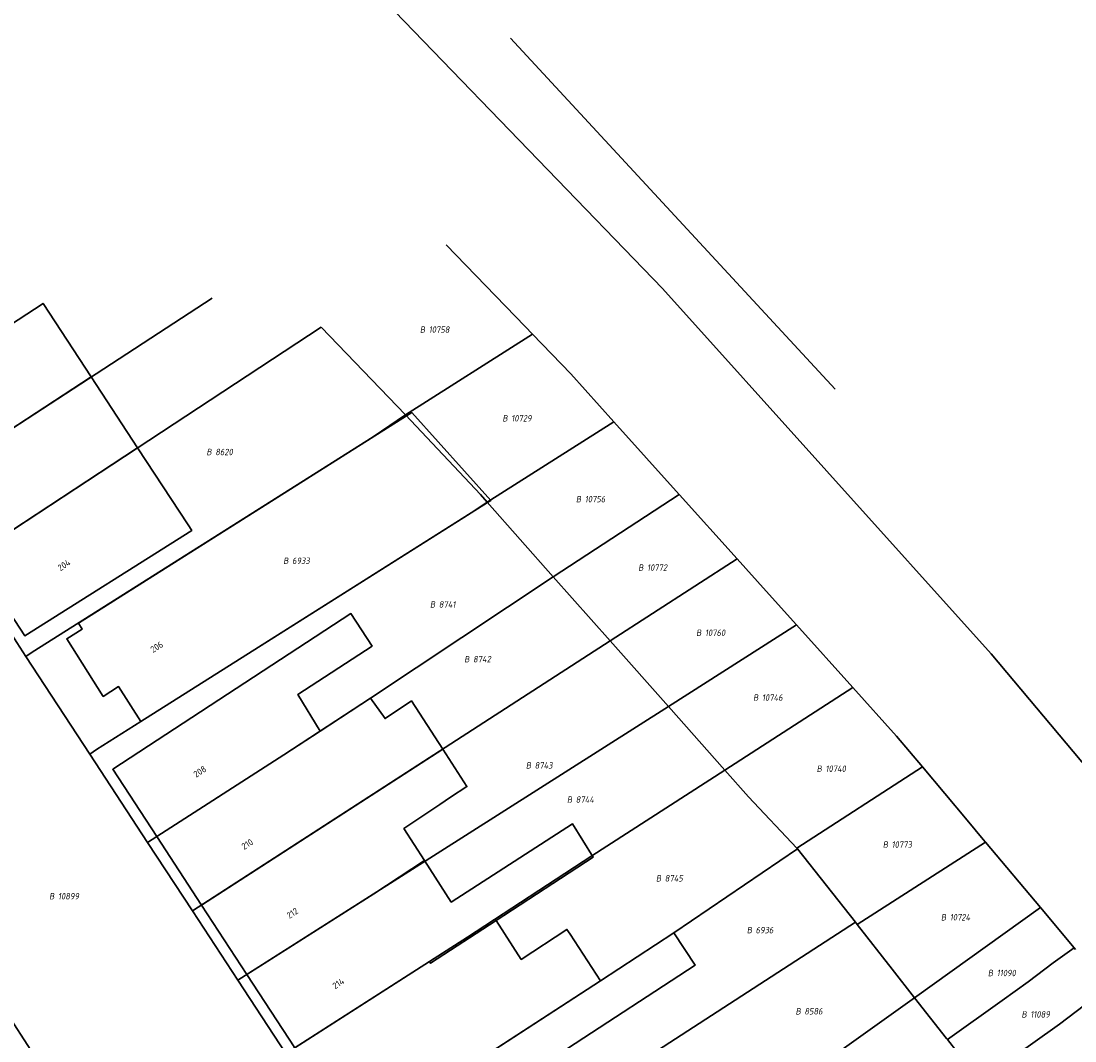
# Model space of a CAD drawing. Header units: metres. Extents: x 154989 to 155512, y 461341 to 461832.
# Tile 43 of 46: x 155293 to 155352, y 461737 to 461794. Entities that reach past the tile are written whole.
import ezdxf
from ezdxf.enums import TextEntityAlignment as Align
from ezdxf.lldxf.tags import DXFTag

# ---------------------------------------------------------------- set-up
doc = ezdxf.new("R2010")
doc.units = ezdxf.units.M
doc.layers.add('B-WE-KG-GRENS_PERCEEL-S', color=150, linetype='Continuous', lineweight=25, true_color=0x007fff, plot=False)
doc.layers.add('B-WE-OG-BEBOUWING-G', color=7, linetype='Continuous', lineweight=35)
doc.layers.add('B-WE-OG-BEBOUWING_HUISNUMMER-T18', color=10, linetype='Continuous', lineweight=18)
doc.layers.add('N-WE-KG-GRENS_KADASTRAAL-G', color=150, linetype='KG-KADASTRAAL-SO', lineweight=35, true_color=0x007fff)
doc.styles.add('NLCS-ISO', font='NLCS-ISO.ttf')
doc.styles.add('NLCS-ISO-M200-T18', font='NLCS-ISO.ttf', dxfattribs={"height": 0.36})
tags = doc.linetypes.add('KG-KADASTRAAL-SO', pattern='A,5.5,-2,["K",Standard,S=1.8,R=0,X=0,Y=-0.9],-2,5.5,-2,[5,NLCS.SHX,S=0.75,R=0,X=0,Y=0],-2', length=19).pattern_tags.tags
tags[6] = DXFTag(74, 10)

# ---------------------------------------------------------------- blocks, each defined once
blk = doc.blocks.new('SKG-PERCEELNUMMER-SO')
at = {"style": 'NLCS-ISO', "oblique": 10, "flags": 1}
for tag, p in [('GEMEENTECODE', (0, 2.55)), ('PERCEELGROOTTE', (0, -2.45))]:
    blk.add_attdef(tag, text='', height=1.8, dxfattribs=at).set_placement(p, align=Align.MIDDLE_CENTER)
at = {"style": 'NLCS-ISO', "oblique": 10}
blk.add_attdef('SECTIE', text='', height=1.8, dxfattribs=at).set_placement((-0.5, 0), align=Align.MIDDLE_RIGHT)
blk.add_attdef('PERCEELNUMMER', text='', height=1.8, dxfattribs=at).set_placement((0.5, 0), align=Align.MIDDLE_LEFT)

msp = doc.modelspace()

# ---------------------------------------------------------------- linework, layer by layer
at = {"layer": 'B-WE-OG-BEBOUWING-G', "flags": 128}
for points in [[(155287.588, 461767.991), (155296.83, 461774.012), (155294.143, 461778.114), (155284.904, 461772.083)], [(155296.83, 461774.012), (155287.588, 461767.991), (155290.204, 461764.001), (155299.42, 461770.056)], [(155299.594, 461754.769), (155318.95, 461766.999), (155319.142, 461767.12), (155314.72, 461772.02), (155314.431, 461771.838), (155296.116, 461760.271), (155296.33, 461759.933), (155295.468, 461759.389), (155297.497, 461756.177), (155298.36, 461756.722)], [(155302.243, 461765.746), (155299.42, 461770.056), (155290.204, 461764.001), (155293.119, 461759.557), (155302.441, 461765.444)], [(155300.492, 461748.346), (155307.58, 461752.915), (155309.616, 461754.238), (155308.361, 461756.278), (155312.509, 461758.987), (155311.33, 461760.796), (155298.033, 461752.11)], [(155309.616, 461754.238), (155307.58, 461752.915), (155300.492, 461748.346), (155302.987, 461744.525), (155316.451, 461753.227), (155314.705, 461755.92), (155313.238, 461754.931), (155312.43, 461756.067)], [(155305.518, 461740.652), (155312.607, 461745.159), (155315.432, 461747.015), (155314.285, 461748.796), (155316.297, 461750.141), (155316.893, 461750.541), (155317.804, 461751.14), (155316.451, 461753.227), (155302.987, 461744.525)], [(155315.432, 461747.015), (155312.607, 461745.159), (155305.518, 461740.652), (155308.196, 461736.551), (155315.712, 461741.371), (155315.774, 461741.276), (155319.437, 461743.666), (155324.852, 461747.199), (155323.69, 461749.064), (155316.933, 461744.687)], [(155325.256, 461740.296), (155323.559, 461742.895), (155323.382, 461743.166), (155320.834, 461741.493), (155319.437, 461743.666), (155315.774, 461741.276), (155315.712, 461741.371), (155308.196, 461736.551), (155311.49, 461731.509), (155313.959, 461733.114), (155314.032, 461733.002)], [(155325.256, 461740.296), (155314.032, 461733.002), (155314.731, 461731.926), (155314.272, 461731.627), (155315.49, 461729.772), (155315.941, 461730.066), (155316.413, 461729.34), (155324.617, 461734.698), (155323.425, 461736.522), (155330.54, 461741.169), (155329.359, 461742.976)]]:
    msp.add_lwpolyline(points, close=True, dxfattribs=at)
at = {"layer": 'N-WE-KG-GRENS_KADASTRAAL-G', "ltscale": 0.2, "flags": 128}
for points in [[(155276.236, 461831.996), (155300.963, 461807.693), (155328.727, 461778.948), (155347.074, 461758.544), (155366.351, 461735.587), (155380.394, 461718.05), (155389.603, 461706.206), (155404.448, 461686.066), (155420.189, 461663.536), (155454.938, 461608.621), (155492.7, 461541.411)], [(155338.357, 461773.333), (155320.235, 461792.926)], [(155316.648, 461781.377), (155321.049, 461776.821), (155321.456, 461776.4)], [(155303.575, 461778.406), (155287.179, 461767.725)], [(155309.67, 461776.792), (155289.76, 461763.709)], [(155309.67, 461776.792), (155314.377, 461771.896)], [(155314.377, 461771.896), (155321.456, 461776.4)], [(155321.456, 461776.4), (155323.605, 461774.175), (155326.009, 461771.501)], [(155314.377, 461771.896), (155312.57, 461770.662), (155293.537, 461758.643)], [(155318.554, 461767.445), (155314.377, 461771.896)], [(155318.933, 461767.018), (155326.009, 461771.501)], [(155326.009, 461771.501), (155329.65, 461767.452)], [(155318.554, 461767.445), (155318.933, 461767.018)], [(155322.628, 461762.852), (155329.65, 461767.452)], [(155329.65, 461767.452), (155329.673, 461767.426), (155332.889, 461763.851)], [(155317.983, 461766.388), (155318.933, 461767.018)], [(155318.933, 461767.018), (155322.628, 461762.852)], [(155297.13, 461753.212), (155299.594, 461754.769), (155317.983, 461766.388)], [(155293.176, 461758.407), (155292.671, 461759.178), (155289.76, 461763.709)], [(155325.804, 461759.272), (155332.889, 461763.851)], [(155332.889, 461763.851), (155334.509, 461762.049), (155336.206, 461760.162)], [(155312.43, 461756.067), (155322.628, 461762.852)], [(155322.628, 461762.852), (155325.804, 461759.272)], [(155336.206, 461760.162), (155329.05, 461755.612)], [(155336.206, 461760.162), (155339.348, 461756.668)], [(155302.478, 461744.196), (155325.804, 461759.272)], [(155325.804, 461759.272), (155329.05, 461755.612)], [(155293.537, 461758.643), (155293.176, 461758.407)], [(155296.743, 461752.958), (155293.176, 461758.407)], [(155332.205, 461752.056), (155339.348, 461756.668)], [(155339.348, 461756.668), (155341.79, 461753.952), (155343.232, 461752.234)], [(155312.43, 461756.067), (155307.58, 461752.915)], [(155329.05, 461755.612), (155305.01, 461740.329)], [(155329.05, 461755.612), (155332.205, 461752.056)], [(155297.13, 461753.212), (155296.743, 461752.958)], [(155299.979, 461748.015), (155296.743, 461752.958)], [(155307.58, 461752.915), (155299.979, 461748.015)], [(155324.781, 461747.269), (155332.205, 461752.056)], [(155332.205, 461752.056), (155333.524, 461750.569)], [(155343.232, 461752.234), (155336.221, 461747.704)], [(155343.232, 461752.234), (155345.731, 461749.258), (155346.631, 461748.187)], [(155336.221, 461747.704), (155333.524, 461750.569)], [(155302.478, 461744.196), (155299.979, 461748.015)], [(155336.267, 461747.656), (155336.221, 461747.704)], [(155346.756, 461748.038), (155339.592, 461743.431)], [(155346.631, 461748.187), (155346.756, 461748.038)], [(155346.756, 461748.038), (155349.823, 461744.385)], [(155317.831, 461742.73), (155324.781, 461747.269)], [(155329.359, 461742.976), (155336.267, 461747.656)], [(155339.49, 461743.561), (155336.267, 461747.656)], [(155305.01, 461740.329), (155302.478, 461744.196)], [(155342.796, 461739.352), (155349.823, 461744.385)], [(155349.823, 461744.385), (155351.706, 461742.142)], [(155312.231, 461725.902), (155312.356, 461725.983), (155339.49, 461743.561)], [(155339.592, 461743.431), (155339.49, 461743.561)], [(155342.796, 461739.352), (155341.553, 461740.939), (155339.592, 461743.431)], [(155289.521, 461742.473), (155290.754, 461740.566), (155296.553, 461731.646)], [(155317.831, 461742.73), (155307.693, 461736.229)], [(155329.359, 461742.976), (155325.256, 461740.296)], [(155344.625, 461737.019), (155347.68, 461739.196), (155349.13, 461740.245), (155350.537, 461741.307), (155351.706, 461742.142)], [(155351.706, 461742.142), (155351.788, 461742.045)], [(155307.693, 461736.229), (155305.01, 461740.329)], [(155325.256, 461740.296), (155314.107, 461733.051)], [(155346.44, 461734.703), (155349.395, 461736.808), (155350.877, 461737.881), (155352.277, 461738.937), (155353.603, 461739.884)], [(155342.796, 461739.352), (155331.914, 461731.558)], [(155344.584, 461737.071), (155342.796, 461739.352)], [(155344.625, 461737.019), (155344.584, 461737.071)], [(155346.372, 461734.79), (155344.625, 461737.019)]]:
    msp.add_lwpolyline(points, dxfattribs=at)

# ---------------------------------------------------------------- block references
at = {"layer": 'B-WE-KG-GRENS_PERCEEL-S', "xscale": 0.2, "yscale": 0.2, "zscale": 0.2}
for p, values in [((155315.572, 461776.651), {'PERCEELNUMMER': '10758', 'SECTIE': 'B'}), ((155320.18, 461771.701), {'PERCEELNUMMER': '10729', 'SECTIE': 'B'}), ((155303.655, 461769.818), {'PERCEELNUMMER': '8620', 'SECTIE': 'B'}), ((155324.283, 461767.186), {'PERCEELNUMMER': '10756', 'SECTIE': 'B'}), ((155307.943, 461763.746), {'PERCEELNUMMER': '6933', 'SECTIE': 'B'}), ((155327.76, 461763.364), {'PERCEELNUMMER': '10772', 'SECTIE': 'B'}), ((155316.137, 461761.309), {'PERCEELNUMMER': '8741', 'SECTIE': 'B'}), ((155330.994, 461759.729), {'PERCEELNUMMER': '10760', 'SECTIE': 'B'}), ((155318.048, 461758.251), {'PERCEELNUMMER': '8742', 'SECTIE': 'B'}), ((155334.177, 461756.108), {'PERCEELNUMMER': '10746', 'SECTIE': 'B'}), ((155321.488, 461752.325), {'PERCEELNUMMER': '8743', 'SECTIE': 'B'}), ((155337.721, 461752.136), {'PERCEELNUMMER': '10740', 'SECTIE': 'B'}), ((155323.782, 461750.414), {'PERCEELNUMMER': '8744', 'SECTIE': 'B'}), ((155341.414, 461747.902), {'PERCEELNUMMER': '10773', 'SECTIE': 'B'}), ((155328.751, 461746.018), {'PERCEELNUMMER': '8745', 'SECTIE': 'B'}), ((155294.875, 461745.018), {'PERCEELNUMMER': '10899', 'SECTIE': 'B'}), ((155344.66, 461743.842), {'PERCEELNUMMER': '10724', 'SECTIE': 'B'}), ((155333.821, 461743.126), {'PERCEELNUMMER': '6936', 'SECTIE': 'B'}), ((155347.28, 461740.732), {'PERCEELNUMMER': '11090', 'SECTIE': 'B'}), ((155336.544, 461738.594), {'PERCEELNUMMER': '8586', 'SECTIE': 'B'}), ((155349.156, 461738.421), {'PERCEELNUMMER': '11089', 'SECTIE': 'B'})]:
    msp.add_blockref('SKG-PERCEELNUMMER-SO', p, dxfattribs=at).add_auto_attribs(values)

# ---------------------------------------------------------------- texts
at = {"layer": 'B-WE-OG-BEBOUWING_HUISNUMMER-T18', "style": 'NLCS-ISO-M200-T18'}
for s, rotation, p in [('204', 33.2, (155295.313, 461763.505)), ('206', 32.3, (155300.486, 461758.936)), ('208', 33.2, (155302.896, 461751.98)), ('210', 33.2, (155305.545, 461747.924)), ('212', 33.2, (155308.061, 461744.072)), ('214', 33.2, (155310.627, 461740.145))]:
    msp.add_text(s, height=0.36, rotation=rotation, dxfattribs=at).set_placement(p, align=Align.MIDDLE)

doc.saveas('drawing.dxf')
